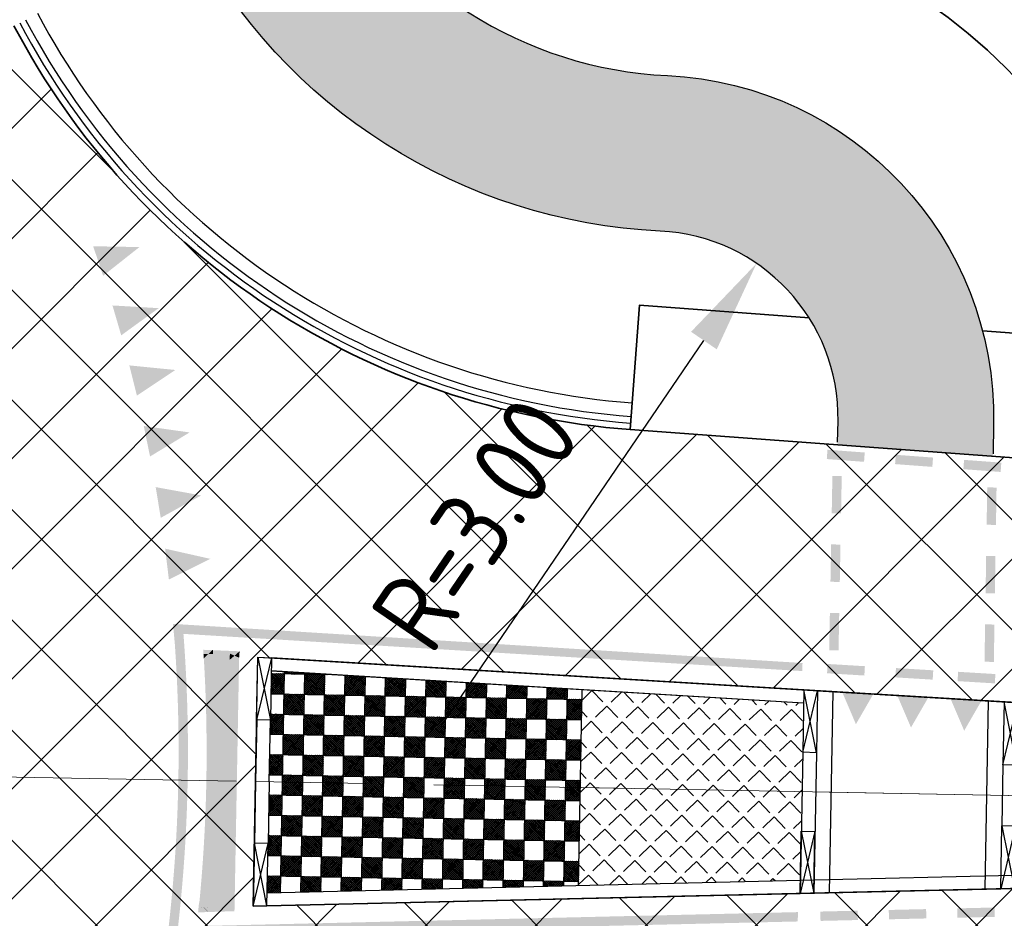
# Model space of a CAD drawing. Extents: x 100296 to 107772, y 404875 to 408930.
# Tile 18 of 98: x 100723 to 100738, y 407483 to 407497. Entities that reach past the tile are written whole.
import ezdxf

# ---------------------------------------------------------------- set-up
doc = ezdxf.new("R2010")
doc.units = 0
doc.linetypes.add('CENTER2', pattern=[28.575000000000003, 19.05, -3.175, 3.175, -3.175])
for name, color, linetype, lineweight in [('n-we-am_as_weg_hoofdrijbaan_klotoide-g', 1, 'CENTER2', 18), ('n-we-am_as_weg_hoofdrijbaan_rechtstand-g', 1, 'CENTER2', 18), ('n-we-gw-grondwerk-g', 2, 'Continuous', 35), ('n-we-vh-verharding_asfalt-g', 7, 'Continuous', 35), ('n-we-vh-verharding_kantverharding-g', 3, 'Continuous', 35)]:
    doc.layers.add(name, color=color, linetype=linetype, lineweight=lineweight)
for name, color, linetype in [('TDFLOINT_', 7, 'Continuous'), ('TDNA----_nw fietspad', 254, 'Continuous'), ('TDNA3100_beton', 251, 'Continuous'), ('TDNL----_helling', 1, 'Continuous'), ('TDNL----_nw fietspad', 2, 'Continuous'), ('TDNL----_rotonde', 1, 'Continuous'), ('TDNM----_maatvoering', 7, 'Continuous')]:
    doc.layers.add(name, color=color, linetype=linetype)
doc.styles.add('ENV-P', font='ISOCP.SHX')
doc.dimstyles.new('ENVIRO2', dxfattribs={"dimtxt": 2.5, "dimasz": 3, "dimexe": 2.5, "dimexo": 0.63, "dimgap": 1.5, "dimtad": 1, "dimzin": 0, "dimdsep": 46, "dimtxsty": 'ENV-P', "dimcen": 2.5, "dimse1": 1, "dimse2": 1, "dimclrd": 1, "dimclrt": 2, "dimadec": 0, "dimazin": 0, "dimtfac": 0.9, "dimtmove": 0, "dimatfit": 3, "dimfxl": 1, "dimtolj": 1, "dimtzin": 0, "dimarcsym": 0})

# ---------------------------------------------------------------- blocks, each defined once
blk = doc.blocks.new('50000012')
blk.add_solid([(-0.25, 0), (0.25, 0), (0, -0.7)])
blk = doc.blocks.new('50000013')
blk.add_solid([(-0.25, 0), (0.25, 0), (0, -0.5)])
blk = doc.blocks.new('fiets')
at = {"layer": 'TDNL----_rotonde'}
h = blk.add_hatch(dxfattribs=at)
h.set_pattern_fill('ANGLE', color=256, scale=0.05, angle=325.5896904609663, style=0)
h.set_pattern_definition([(325.5896904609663, (-217.4971216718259, -224.2004979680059), (0.1973665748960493, 0.2881353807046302), [0.254, -0.09525]), (55.58969046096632, (-217.4971216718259, -224.2004979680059), (-0.2881353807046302, 0.1973665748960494), [0.2539999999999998, -0.09524999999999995])])
h.paths.add_polyline_path([(2.79704762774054, -14.96077954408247), (1.401224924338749, -15.22174071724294), (1.513220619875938, -16.00256675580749), (1.908068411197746, -18.74866486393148), (3.451284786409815, -18.46014716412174)])
h.paths.add_polyline_path([(4.371068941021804, -15.46826719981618), (4.191573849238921, -14.70006075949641), (2.79704762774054, -14.96077954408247), (3.451284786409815, -18.46014716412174), (4.994818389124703, -18.171570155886)])
h = blk.add_hatch(dxfattribs=at)
h.set_pattern_fill('ZWWITBL', color=256, angle=10.58969046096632, style=0)
h.set_pattern_definition([(10.58969046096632, (-217.4971216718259, -224.2004979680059), (-0.05972670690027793, 0.3194647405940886), []), (100.5896904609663, (-217.4971216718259, -224.2004979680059), (-0.3194647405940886, -0.05972670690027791), []), (55.58969046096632, (-217.4971216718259, -224.2004979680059), (-0.3791914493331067, 0.2597380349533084), []), (145.5896904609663, (-217.1776569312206, -224.1407712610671), (-0.2597380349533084, -0.3791914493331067), []), (55.58969046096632, (-217.4651751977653, -224.1945252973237), (-0.3791914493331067, 0.2597380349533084), [0.4136574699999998, -0.04596193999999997]), (55.58969046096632, (-217.4332287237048, -224.1885526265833), (-0.3791914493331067, 0.2597380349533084), [0.3676955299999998, -0.09192387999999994]), (55.58969046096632, (-217.4012822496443, -224.182579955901), (-0.3791914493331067, 0.2597380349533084), [0.3217335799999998, -0.1378858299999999]), (55.58969046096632, (-217.3693357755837, -224.1766072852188), (-0.3791914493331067, 0.2597380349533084), [0.2757716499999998, -0.1838477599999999]), (55.58969046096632, (-217.3373893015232, -224.1706346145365), (-0.3791914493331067, 0.2597380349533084), [0.2298096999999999, -0.2298096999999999]), (55.58969046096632, (-217.3054428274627, -224.1646619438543), (-0.3791914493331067, 0.2597380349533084), [0.1838477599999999, -0.2757716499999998]), (55.58969046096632, (-217.2734963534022, -224.1586892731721), (-0.3791914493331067, 0.2597380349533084), [0.1378858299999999, -0.3217335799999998]), (55.58969046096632, (-217.2415498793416, -224.1527166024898), (-0.3791914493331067, 0.2597380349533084), [0.09192387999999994, -0.3676955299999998]), (55.58969046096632, (-217.2096034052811, -224.1467439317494), (-0.3791914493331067, 0.2597380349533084), [0.04596193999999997, -0.4136574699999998]), (145.5896904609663, (-217.2096034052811, -224.1467439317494), (-0.2597380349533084, -0.3791914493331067), [0.41365747, -0.04596194]), (145.5896904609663, (-217.2415498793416, -224.1527166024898), (-0.2597380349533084, -0.3791914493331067), [0.36769553, -0.09192388]), (145.5896904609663, (-217.2734963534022, -224.1586892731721), (-0.2597380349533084, -0.3791914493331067), [0.32173358, -0.13788583]), (145.5896904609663, (-217.3054428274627, -224.1646619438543), (-0.2597380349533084, -0.3791914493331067), [0.27577165, -0.18384776]), (145.5896904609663, (-217.3373893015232, -224.1706346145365), (-0.2597380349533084, -0.3791914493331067), [0.2298097, -0.2298097]), (145.5896904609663, (-217.3693357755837, -224.1766072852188), (-0.2597380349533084, -0.3791914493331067), [0.18384776, -0.27577165]), (145.5896904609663, (-217.4012822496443, -224.182579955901), (-0.2597380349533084, -0.3791914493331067), [0.13788583, -0.32173358]), (145.5896904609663, (-217.4332287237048, -224.1885526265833), (-0.2597380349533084, -0.3791914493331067), [0.09192388, -0.36769553]), (145.5896904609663, (-217.4651751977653, -224.1945252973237), (-0.2597380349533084, -0.3791914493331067), [0.04596194, -0.41365747]), (55.58969046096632, (-217.5030943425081, -224.16855149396), (-0.3791914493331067, 0.2597380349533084), [0.4136574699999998, -0.04596193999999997]), (55.58969046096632, (-217.5090670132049, -224.1366050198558), (-0.3791914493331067, 0.2597380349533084), [0.3676955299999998, -0.09192387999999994]), (55.58969046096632, (-217.5150396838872, -224.1046585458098), (-0.3791914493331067, 0.2597380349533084), [0.3217335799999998, -0.1378858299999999]), (55.58969046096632, (-217.5210123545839, -224.0727120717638), (-0.3791914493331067, 0.2597380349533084), [0.2757716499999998, -0.1838477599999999]), (55.58969046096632, (-217.5269850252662, -224.0407655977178), (-0.3791914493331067, 0.2597380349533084), [0.2298096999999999, -0.2298096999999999]), (55.58969046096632, (-217.532957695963, -224.0088191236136), (-0.3791914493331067, 0.2597380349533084), [0.1838477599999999, -0.2757716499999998]), (55.58969046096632, (-217.5389303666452, -223.9768726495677), (-0.3791914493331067, 0.2597380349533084), [0.1378858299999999, -0.3217335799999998]), (55.58969046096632, (-217.544903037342, -223.9449261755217), (-0.3791914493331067, 0.2597380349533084), [0.09192387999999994, -0.3676955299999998]), (55.58969046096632, (-217.5508757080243, -223.9129797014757), (-0.3791914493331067, 0.2597380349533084), [0.04596193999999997, -0.4136574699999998]), (145.5896904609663, (-217.1836296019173, -224.1088247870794), (-0.2597380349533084, -0.3791914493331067), [0.41365747, -0.04596194]), (145.5896904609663, (-217.1896022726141, -224.0768783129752), (-0.2597380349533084, -0.3791914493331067), [0.36769553, -0.09192388]), (145.5896904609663, (-217.1955749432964, -224.0449318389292), (-0.2597380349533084, -0.3791914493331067), [0.32173358, -0.13788583]), (145.5896904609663, (-217.2015476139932, -224.012985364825), (-0.2597380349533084, -0.3791914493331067), [0.27577165, -0.18384776]), (145.5896904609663, (-217.2075202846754, -223.9810388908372), (-0.2597380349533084, -0.3791914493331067), [0.2298097, -0.2298097]), (145.5896904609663, (-217.2134929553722, -223.949092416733), (-0.2597380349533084, -0.3791914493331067), [0.18384776, -0.27577165]), (145.5896904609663, (-217.2194656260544, -223.9171459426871), (-0.2597380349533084, -0.3791914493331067), [0.13788583, -0.32173358]), (145.5896904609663, (-217.2254382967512, -223.8851994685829), (-0.2597380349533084, -0.3791914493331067), [0.09192388, -0.36769553]), (145.5896904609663, (-217.2314109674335, -223.8532529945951), (-0.2597380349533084, -0.3791914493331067), [0.04596194, -0.41365747])])
h.paths.add_polyline_path([(3.451284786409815, -18.46014716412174), (1.908068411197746, -18.74866486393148), (2.50932104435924, -22.93027295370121), (2.620285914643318, -23.70214295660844), (4.370157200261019, -23.3749893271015)])
h.paths.add_polyline_path([(4.994818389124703, -18.171570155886), (3.451284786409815, -18.46014716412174), (4.370157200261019, -23.3749893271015), (6.12002848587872, -23.04783569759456), (5.944648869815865, -22.2880941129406)])
h = blk.add_hatch(color=256, dxfattribs=at)
h.paths.add_polyline_path([(4.479503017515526, -23.95985554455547), (2.498215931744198, -24.3302743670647), (2.558477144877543, -24.74819520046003, -0.02012711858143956), (4.541986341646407, -24.29406481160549)])
h.paths.add_polyline_path([(6.460783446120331, -23.58943796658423), (4.479503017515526, -23.95985554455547), (4.541986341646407, -24.29406481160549, -0.02012697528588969), (6.555575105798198, -24.00090184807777)])
at = {"layer": 'n-we-am_as_weg_hoofdrijbaan_klotoide-g', "flags": 128}
blk.add_lwpolyline([(-1.455191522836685e-11, 0), (4.41058758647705, -23.59124238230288)], dxfattribs=at)
at = {"layer": 'n-we-vh-verharding_kantverharding-g'}
for p, q in [((4.354628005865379, -14.44576450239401), (3.67984385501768, -11.52038222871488)), ((0.7306863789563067, -12.07020941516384), (1.159132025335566, -15.0431902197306)), ((6.326697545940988, -23.00939076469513), (4.403302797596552, -14.66047619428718)), ((1.190533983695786, -15.26113201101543), (2.413276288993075, -23.74103901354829)), ((4.41058758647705, -23.59124238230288), (5.384124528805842, -23.40923119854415)), ((4.41058758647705, -23.59124238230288), (3.427630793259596, -23.77501468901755))]:
    blk.add_line(p, q, dxfattribs=at)
at = {"layer": 'TDFLOINT_'}
blk.add_lwpolyline([(0.9642732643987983, 0.2649095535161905), (6.376091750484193, -23.22377431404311), (4.41058758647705, -23.59124238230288), (2.444674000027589, -23.95878699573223), (-0.985795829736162, -0.1679481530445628, -0.9515133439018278)], format="xyb", close=True, dxfattribs=at)
at = {"layer": 'TDNL----_rotonde'}
for p, q in [((1.722832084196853, -11.88582159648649), (2.687716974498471, -11.70542798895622)), ((2.142100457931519, -14.85941573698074), (4.354628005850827, -14.44576450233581)), ((2.173505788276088, -15.0773561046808), (4.403302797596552, -14.66047619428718)), ((6.119988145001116, -23.04800689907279), (4.193723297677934, -14.69965890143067)), ((1.40095673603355, -15.22179085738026), (2.620326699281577, -23.70229808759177)), ((4.994403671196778, -18.17164769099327), (1.908165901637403, -18.7486466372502)), ((4.370157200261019, -23.3749893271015), (5.343703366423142, -23.19302747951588)), ((4.370157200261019, -23.3749893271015), (3.396218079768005, -23.55712208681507))]:
    blk.add_line(p, q, dxfattribs=at)
at = {"layer": 'TDNL----_rotonde', "flags": 128}
for points in [[(3.630255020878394, -11.30540045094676), (2.647286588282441, -11.48917493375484), (2.687716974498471, -11.70542798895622), (3.630255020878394, -11.30540045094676), (3.679746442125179, -11.51995946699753), (2.687716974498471, -11.70542798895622)], [(2.647286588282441, -11.48917493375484), (3.679746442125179, -11.51995946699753)], [(0.6994332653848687, -11.85334302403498), (1.682401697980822, -11.66956854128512), (1.722832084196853, -11.88582159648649), (0.6994332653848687, -11.85334302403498), (0.7306863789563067, -12.07020941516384), (1.722832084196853, -11.88582159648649)], [(1.682401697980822, -11.66956854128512), (0.7308410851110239, -12.0712829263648)], [(4.403302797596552, -14.66047619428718), (3.420334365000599, -14.84425067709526), (3.379903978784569, -14.62799762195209), (4.403302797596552, -14.66047619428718), (4.353870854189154, -14.4459060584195), (3.379903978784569, -14.62799762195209)], [(3.420334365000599, -14.84425067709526), (4.353870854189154, -14.4459060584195)], [(1.159132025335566, -15.0431902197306), (1.190537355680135, -15.26113058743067), (2.173505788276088, -15.0773561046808), (1.159132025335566, -15.0431902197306), (2.142100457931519, -14.85941573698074), (2.173505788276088, -15.0773561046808)], [(2.142100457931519, -14.85941573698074), (1.190537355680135, -15.26113058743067)], [(6.376086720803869, -23.22377525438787), (6.326697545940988, -23.00939076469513), (5.343703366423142, -23.19302747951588), (5.384124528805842, -23.40923119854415), (6.376086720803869, -23.22377525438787), (5.343703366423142, -23.19302747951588)], [(6.326697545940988, -23.00939076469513), (5.384124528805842, -23.40923119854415)], [(2.444674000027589, -23.95878699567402), (2.413276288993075, -23.74103901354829), (3.396218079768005, -23.55712208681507), (3.436640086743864, -23.77333032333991), (2.444674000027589, -23.95878699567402), (3.396218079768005, -23.55712208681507)], [(2.413276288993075, -23.74103901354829), (3.436640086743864, -23.77333032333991)]]:
    blk.add_lwpolyline(points, dxfattribs=at)
at = {"layer": 'TDNL----_rotonde'}
for points in [[(3.736286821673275, -11.76507863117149), (0.7667225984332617, -12.3202644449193, 0.278829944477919)], [(4.298688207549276, -14.20324947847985), (1.123631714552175, -14.7968538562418, 0.2787855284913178)]]:
    blk.add_lwpolyline(points, format="xyb", dxfattribs=at)
for points in [[(4.141378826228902, -11.52210633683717), (3.995208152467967, -11.5557832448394), (4.276086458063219, -12.10678903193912), (4.129915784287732, -12.14046593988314)], [(0.4065483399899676, -12.89305654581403), (0.5550150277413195, -12.87166396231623), (0.3209780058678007, -12.29918979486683), (0.4694446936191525, -12.27779721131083)], [(-0.4546023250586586, -12.47468756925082), (-0.4265947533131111, -12.62204962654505), (0.1348459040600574, -12.36265728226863), (0.1628534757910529, -12.51001933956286)], [(-1.535257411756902, -12.68007642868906), (-1.507249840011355, -12.82743848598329), (-0.945809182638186, -12.56804614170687), (-0.9178016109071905, -12.7154081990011)], [(4.388342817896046, -12.59402461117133), (4.242172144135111, -12.62770151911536), (4.523050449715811, -13.17870730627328), (4.376879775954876, -13.21238421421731)], [(-2.615912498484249, -12.88546528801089), (-2.587904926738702, -13.03282734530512), (-2.026464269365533, -12.77343500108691), (-1.998456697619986, -12.92079705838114)], [(-2.94601269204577, -13.48613810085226), (-2.797263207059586, -13.46680960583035), (-3.023326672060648, -12.89114016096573), (-2.874577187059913, -12.87181166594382)], [(0.5491655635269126, -13.88283446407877), (0.6976322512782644, -13.86144188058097), (0.4635952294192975, -13.28896771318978), (0.6120619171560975, -13.26757512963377)], [(4.635306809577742, -13.6659428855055), (4.489136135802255, -13.69961979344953), (4.770014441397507, -14.25062558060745), (4.623843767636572, -14.28430248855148)], [(-2.804270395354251, -14.57696765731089), (-2.655520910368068, -14.55763916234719), (-2.88158437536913, -13.98196971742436), (-2.732834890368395, -13.96264122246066)], [(0.7060445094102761, -14.97159017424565), (0.8545111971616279, -14.95019759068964), (0.620474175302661, -14.37772342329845), (0.7689408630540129, -14.35633083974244)], [(6.960437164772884, -24.42395063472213), (7.124916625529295, -24.47271532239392), (4.705189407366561, -14.63455567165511), (4.852731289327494, -14.60697143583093)], [(-0.1317618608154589, -14.95390287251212), (-0.1041956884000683, -15.10134813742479), (0.4580191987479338, -14.84363818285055), (0.4855853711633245, -14.99108344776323)], [(-2.662528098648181, -15.66779721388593), (-2.513778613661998, -15.64846871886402), (-2.739842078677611, -15.0727992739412), (-2.591092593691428, -15.05347077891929)], [(-1.213027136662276, -15.15605480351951), (-1.185460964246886, -15.30350006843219), (-0.6232460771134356, -15.04579011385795), (-0.595679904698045, -15.19323537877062)], [(-2.294292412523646, -15.35820673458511), (-2.266726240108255, -15.50565199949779), (-1.704511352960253, -15.24794204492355), (-1.676945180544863, -15.39538730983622)], [(2.197638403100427, -25.40054137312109), (2.333387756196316, -25.28906374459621), (0.7726946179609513, -15.36976971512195), (0.899672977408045, -15.34603000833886)], [(2.514969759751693, -24.25084259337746), (2.481462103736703, -24.40970614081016), (6.516632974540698, -23.50272951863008), (6.474566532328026, -23.66316059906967)], [(6.516632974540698, -23.50272951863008), (6.387697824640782, -23.60627518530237), (6.653494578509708, -24.07115312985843), (6.498640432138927, -24.08784577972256)], [(5.852198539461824, -24.16019130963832), (5.832345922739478, -24.0115091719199), (5.615706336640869, -24.19290918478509), (5.594446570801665, -24.04442172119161)], [(6.088989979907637, -24.12971451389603), (6.070546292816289, -23.98085103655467), (5.852198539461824, -24.16019130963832), (5.832345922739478, -24.0115091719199)], [(6.326059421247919, -24.10148153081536), (6.30902631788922, -23.95245006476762), (6.088989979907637, -24.12971451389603), (6.070546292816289, -23.98085103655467)], [(6.566564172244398, -24.07514684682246), (6.544586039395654, -23.9266568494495), (6.326059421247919, -24.10148153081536), (6.30902631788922, -23.95245006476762)], [(6.612509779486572, -23.9139579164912), (6.498640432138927, -24.08784577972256), (6.544586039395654, -23.9266568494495), (6.566564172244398, -24.07514684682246)], [(4.673153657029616, -24.34612978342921), (4.64628562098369, -24.19855399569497), (4.438475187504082, -24.39000503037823), (4.410210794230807, -24.24269030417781)], [(4.908237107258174, -24.30447893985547), (4.882767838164, -24.15665532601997), (4.673153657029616, -24.34612978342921), (4.64628562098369, -24.19855399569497)], [(5.143704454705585, -24.26505623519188), (5.119636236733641, -24.11699805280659), (4.908237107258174, -24.30447893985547), (4.882767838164, -24.15665532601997)], [(5.37953458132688, -24.22786520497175), (5.356869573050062, -24.07958573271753), (5.143704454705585, -24.26505623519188), (5.119636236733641, -24.11699805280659)], [(5.615706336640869, -24.19290918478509), (5.594446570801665, -24.04442172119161), (5.37953458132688, -24.22786520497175), (5.356869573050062, -24.07958573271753)], [(2.412850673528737, -24.26376911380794), (2.57866755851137, -24.39153273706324), (2.514969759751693, -24.25084259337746), (2.481462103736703, -24.40970614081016)], [(2.50655769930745, -24.83707359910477), (2.64297671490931, -24.80869677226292), (2.412850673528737, -24.26376911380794), (2.57866755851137, -24.39153273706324)], [(3.970417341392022, -24.4844127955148), (3.939367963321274, -24.3376598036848), (3.73707994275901, -24.53493684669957), (3.704642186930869, -24.38848447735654)], [(4.204222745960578, -24.43610074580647), (4.174564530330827, -24.28906029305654), (3.970417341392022, -24.4844127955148), (3.939367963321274, -24.3376598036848)], [(4.438475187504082, -24.39000503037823), (4.410210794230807, -24.24269030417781), (4.204222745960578, -24.43610074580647), (4.174564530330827, -24.28906029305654)], [(6.541344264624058, -24.37949907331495), (6.557286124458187, -24.52865133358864), (6.784063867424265, -24.35475804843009), (6.798544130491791, -24.50405929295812)], [(6.784063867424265, -24.35475804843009), (6.798544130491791, -24.50405929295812), (7.026648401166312, -24.33242912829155), (7.124916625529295, -24.47271532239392)], [(3.271892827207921, -24.64260263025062), (3.236687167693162, -24.49679088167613), (3.040084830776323, -24.69973470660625), (3.003499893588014, -24.55426289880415)], [(3.504231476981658, -24.58766836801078), (3.470408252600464, -24.44152975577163), (3.271892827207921, -24.64260263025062), (3.236687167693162, -24.49679088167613)], [(3.73707994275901, -24.53493684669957), (3.704642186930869, -24.38848447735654), (3.504231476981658, -24.58766836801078), (3.470408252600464, -24.44152975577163)], [(5.332020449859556, -24.53878974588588), (5.355244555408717, -24.68698279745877), (5.573237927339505, -24.50219668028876), (5.595009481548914, -24.65061008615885)], [(5.573237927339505, -24.50219668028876), (5.595009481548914, -24.65061008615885), (5.814802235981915, -24.46796791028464), (5.835119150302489, -24.61658743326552)], [(5.814802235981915, -24.46796791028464), (5.835119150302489, -24.61658743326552), (6.056690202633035, -24.43610671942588), (6.075550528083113, -24.58491810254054)], [(6.056690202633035, -24.43610671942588), (6.075550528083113, -24.58491810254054), (6.298878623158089, -24.40661616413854), (6.31628055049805, -24.55560513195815)], [(6.298878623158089, -24.40661616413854), (6.31628055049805, -24.55560513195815), (6.541344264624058, -24.37949907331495), (6.557286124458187, -24.52865133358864)], [(2.808828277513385, -24.75905947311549), (2.770867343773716, -24.61394065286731), (2.57505427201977, -24.82139546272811), (2.541900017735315, -24.67499493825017)], [(3.040084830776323, -24.69973470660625), (3.003499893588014, -24.55426289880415), (2.808828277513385, -24.75905947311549), (2.770867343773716, -24.61394065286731)], [(4.371081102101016, -24.70873136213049), (4.400091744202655, -24.85590106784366), (4.610680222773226, -24.66271848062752), (4.638248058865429, -24.81016526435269)], [(4.610680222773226, -24.66271848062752), (4.638248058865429, -24.81016526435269), (4.850718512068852, -24.61905449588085), (4.876840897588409, -24.76676421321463)], [(4.850718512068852, -24.61905449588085), (4.876840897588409, -24.76676421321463), (5.091172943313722, -24.57774359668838), (5.115847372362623, -24.72570207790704)], [(5.091172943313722, -24.57774359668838), (5.115847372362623, -24.72570207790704), (5.332020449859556, -24.53878974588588), (5.355244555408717, -24.68698279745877)], [(2.541900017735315, -24.67499493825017), (2.57505427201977, -24.82139546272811), (2.473977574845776, -24.68769362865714), (2.64297671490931, -24.80869677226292)], [(3.655148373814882, -24.86081812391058), (3.688470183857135, -25.00707200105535), (3.893292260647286, -24.80778593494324), (3.925180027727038, -24.95435915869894)], [(3.893292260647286, -24.80778593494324), (3.925180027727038, -24.95435915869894), (4.131944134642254, -24.75708872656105), (4.162394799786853, -24.90396723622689)], [(4.131944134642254, -24.75708872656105), (4.162394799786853, -24.90396723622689), (4.371081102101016, -24.70873136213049), (4.400091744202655, -24.85590106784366)], [(2.943992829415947, -25.03387258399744), (2.981597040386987, -25.17908437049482), (3.180475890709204, -24.97386687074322), (3.216656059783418, -25.11943999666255)], [(3.180475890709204, -24.97386687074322), (3.216656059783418, -25.11943999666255), (3.417535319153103, -24.91618020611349), (3.452287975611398, -25.06210070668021)], [(3.417535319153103, -24.91618020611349), (3.452287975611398, -25.06210070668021), (3.655148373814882, -24.86081812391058), (3.688470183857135, -25.00707200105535)], [(2.472846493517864, -25.16081790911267), (2.513287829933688, -25.30526526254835), (2.708108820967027, -25.09619158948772), (2.747133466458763, -25.24102810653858)], [(2.708108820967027, -25.09619158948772), (2.747133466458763, -25.24102810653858), (2.943992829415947, -25.03387258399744), (2.981597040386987, -25.17908437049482)], [(2.238581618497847, -25.22764458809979), (2.197638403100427, -25.40054137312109), (2.472846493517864, -25.16081790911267), (2.513287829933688, -25.30526526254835)]]:
    blk.add_trace(points, dxfattribs=at)
at = {"layer": 'TDNL----_rotonde', "extrusion": (0, 0, -1), "zscale": -1, "rotation": 261.7962535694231}
for p in [(-0.8179955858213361, -12.67798099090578), (-0.9404042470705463, -13.52554592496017), (-1.066774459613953, -14.40243301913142)]:
    blk.add_blockref('50000013', p, dxfattribs=at)
blk = doc.blocks.new('*D2702')
at = {"layer": 'TDNM----_maatvoering', "color": 1, "lineweight": -2, "transparency": 16777216}
blk.add_line((100729.359191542, 407485.8431294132), (100733.5875974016, 407492.0387204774), dxfattribs=at)
at = {"layer": 'TDNM----_maatvoering', "color": 1, "transparency": 16777216}
blk.add_solid([(100733.3811047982, 407492.1796488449), (100733.794090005, 407491.89779211), (100734.4331676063, 407493.2776760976)], dxfattribs=at)
at = {"layer": 'TDNM----_maatvoering', "color": 2, "transparency": 16777216, "insert": (100729.9149000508, 407489.0965531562), "char_height": 1.25, "attachment_point": 5, "rotation": 55.68700002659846, "style": 'ENV-P'}
blk.add_mtext('\\A1;R=3.00', dxfattribs=at)

msp = doc.modelspace()

# ---------------------------------------------------------------- hatches: boundary and pattern name
at = {"layer": 'TDNA----_nw fietspad'}
h = msp.add_hatch(color=256, dxfattribs=at)
h.dxf.hatch_style = 1
edge = h.paths.add_edge_path()
edge.add_line((100380.6206825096, 407495.3611092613), (100440.7140022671, 407501.6991007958))
edge.add_arc((100451.4649603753, 407399.7644800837), 102.4999999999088, 89.00916652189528, 96.02067901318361, ccw=False)
edge.add_line((100453.2374359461, 407502.2491537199), (100473.7009743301, 407501.8952349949))
edge.add_line((100473.7009743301, 407501.8952349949), (100483.7039169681, 407501.7124238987))
edge.add_line((100483.7039169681, 407501.7124238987), (100493.7022336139, 407501.5289456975))
edge.add_line((100493.7022336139, 407501.5289456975), (100503.7005502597, 407501.3454674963))
edge.add_line((100503.7005502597, 407501.3454674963), (100513.6988669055, 407501.161989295))
edge.add_line((100513.6988669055, 407501.161989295), (100523.6971835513, 407500.9785110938))
edge.add_line((100523.6971835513, 407500.9785110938), (100533.6955001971, 407500.7950328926))
edge.add_line((100533.6955001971, 407500.7950328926), (100538.69465852, 407500.703293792))
edge.add_line((100538.69465852, 407500.703293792), (100543.6938168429, 407500.6115546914))
edge.add_line((100543.6938168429, 407500.6115546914), (100548.6929751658, 407500.5198155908))
edge.add_line((100548.6929751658, 407500.5198155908), (100553.6921334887, 407500.4280764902))
edge.add_line((100553.6921334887, 407500.4280764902), (100563.6904501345, 407500.244598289))
edge.add_line((100563.6904501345, 407500.244598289), (100573.6887667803, 407500.0611200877))
edge.add_line((100573.6887667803, 407500.0611200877), (100583.6870834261, 407499.8776418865))
edge.add_line((100583.6870834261, 407499.8776418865), (100593.6854000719, 407499.6941636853))
edge.add_line((100593.6854000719, 407499.6941636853), (100603.6837167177, 407499.510685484))
edge.add_line((100603.6837167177, 407499.510685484), (100613.6798590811, 407499.3272462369))
edge.add_line((100613.6798590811, 407499.3272462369), (100621.345357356, 407499.1932462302))
edge.add_arc((100625.7957380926, 407740.6022282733), 241.4499999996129, 268.9438704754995, 271.3298145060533)
edge.add_line((100631.3992029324, 407499.2172583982), (100646.3965038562, 407499.5654028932))
edge.add_arc((100644.1801820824, 407595.0396817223), 95.5000000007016, 271.329814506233, 275.3583428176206)
edge.add_line((100653.098398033, 407499.9570049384), (100668.8488698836, 407501.4343098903))
edge.add_arc((100667.6348719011, 407514.3775014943), 12.99999999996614, 275.3583428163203, 318.5365975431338)
edge.add_arc((100700.3890977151, 407485.4364576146), 30.70838969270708, 27.793488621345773, 138.5368357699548, ccw=False)
edge.add_arc((100733.3049753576, 407502.7869704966), 6.500417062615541, 207.7990998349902, 267.3112180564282)
edge.add_arc((100732.7420291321, 407490.7997666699), 5.499998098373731, -1.052565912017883, 87.31125718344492, ccw=False)
edge.add_line((100738.2410991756, 407490.6987333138), (100738.23153672, 407490.1782330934))
edge.add_line((100738.23153672, 407490.1782330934), (100735.7345125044, 407490.3631725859))
edge.add_line((100735.7345125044, 407490.3631725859), (100735.7415209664, 407490.7446547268))
edge.add_arc((100732.7420271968, 407490.7997648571), 3.000000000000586, 358.9474148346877, 447.311237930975)
edge.add_arc((100733.3049757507, 407502.7869711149), 9.000417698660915, 207.7991030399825, 267.311221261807, ccw=False)
edge.add_arc((100700.3890792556, 407485.4363035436), 28.20847787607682, 27.79325039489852, 138.5365975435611)
edge.add_arc((100667.6348719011, 407514.3775014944), 15.49999999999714, 275.3583428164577, 318.536597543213, ccw=False)
edge.add_line((100669.0823310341, 407498.9452345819), (100653.3318591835, 407497.4679296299))
edge.add_arc((100644.1801820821, 407595.0396817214), 97.99999999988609, 271.329814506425, 275.35834281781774, ccw=False)
edge.add_line((100646.4545227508, 407497.0660762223), (100631.4572218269, 407496.7179317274))
edge.add_arc((100625.7957380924, 407740.6022282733), 243.9499999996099, 268.94387047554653, 271.32981450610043, ccw=False)
edge.add_line((100621.2992776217, 407496.6936709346), (100613.6361638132, 407496.8276281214))
edge.add_line((100613.6361638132, 407496.8276281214), (100603.6378471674, 407497.0111063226))
edge.add_line((100603.6378471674, 407497.0111063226), (100593.6395305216, 407497.1945845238))
edge.add_line((100593.6395305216, 407497.1945845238), (100583.6412138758, 407497.378062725))
edge.add_line((100583.6412138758, 407497.378062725), (100573.64289723, 407497.5615409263))
edge.add_line((100573.64289723, 407497.5615409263), (100563.6445805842, 407497.7450191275))
edge.add_line((100563.6445805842, 407497.7450191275), (100553.6462639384, 407497.9284973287))
edge.add_line((100553.6462639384, 407497.9284973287), (100548.6471056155, 407498.0202364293))
edge.add_line((100548.6471056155, 407498.0202364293), (100543.6479472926, 407498.1119755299))
edge.add_line((100543.6479472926, 407498.1119755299), (100538.6487889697, 407498.2037146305))
edge.add_line((100538.6487889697, 407498.2037146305), (100533.6496306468, 407498.2954537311))
edge.add_line((100533.6496306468, 407498.2954537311), (100523.651314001, 407498.4789319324))
edge.add_line((100523.651314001, 407498.4789319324), (100513.6529973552, 407498.6624101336))
edge.add_line((100513.6529973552, 407498.6624101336), (100503.6546807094, 407498.8458883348))
edge.add_line((100503.6546807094, 407498.8458883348), (100493.6563640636, 407499.0293665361))
edge.add_line((100493.6563640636, 407499.0293665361), (100483.6580474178, 407499.2128447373))
edge.add_line((100483.6580474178, 407499.2128447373), (100473.6552926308, 407499.3956523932))
edge.add_line((100473.6552926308, 407499.3956523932), (100453.1942048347, 407499.7495275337))
edge.add_arc((100451.4649603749, 407399.7644800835), 100.0000000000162, 89.00916652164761, 96.02067901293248)
edge.add_line((100440.9762207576, 407499.2128905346), (100380.882901, 407492.874899))
edge.add_line((100380.882901, 407492.874899), (100380.6206825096, 407495.3611092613))
at = {"layer": 'TDNA3100_beton'}
h = msp.add_hatch(dxfattribs=at)
h.set_pattern_fill('ANSI37', color=256, scale=10)
h.set_pattern_definition([(45, (0, 0), (-0.8838834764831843, 0.8838834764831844), []), (135, (0, 0), (-0.8838834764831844, -0.8838834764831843), [])])
edge = h.paths.add_edge_path(flags=16)
edge.add_arc((100700.3893419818, 407485.4339784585), 19.7499999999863, 147.4438704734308, 327.44387047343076, ccw=False)
edge.add_arc((100700.3893419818, 407485.4339784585), 19.7499999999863, -32.55612952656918, 147.4438704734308, ccw=False)
edge = h.paths.add_edge_path(flags=16)
edge.add_line((100650.3330293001, 407487.3534709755), (100662.2033127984, 407487.6289741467))
edge.add_line((100662.2033127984, 407487.6289741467), (100674.430614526, 407487.9124247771))
edge.add_line((100674.430614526, 407487.9124247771), (100674.3937589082, 407485.9132076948))
edge.add_line((100674.3937589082, 407485.9132076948), (100674.3568954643, 407483.9135660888))
edge.add_line((100674.3568954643, 407483.9135660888), (100662.1483562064, 407484.6478775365))
edge.add_line((100662.1483562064, 407484.6478775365), (100650.3794062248, 407485.3557429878))
edge.add_arc((100650.397836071, 407486.3555731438), 0.9999999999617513, 93.7157585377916, 268.94398781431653, ccw=False)
edge = h.paths.add_edge_path(flags=16)
edge.add_line((100726.3849609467, 407484.9567000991), (100726.4216742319, 407486.9563394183))
edge.add_line((100726.4216742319, 407486.9563394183), (100735.193482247, 407486.4296008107))
edge.add_line((100735.193482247, 407486.4296008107), (100750.3992717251, 407485.515966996))
edge.add_arc((100750.3809169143, 407484.5161354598), 0.9999999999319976, -86.27994161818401, 88.94828774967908, ccw=False)
edge.add_line((100750.4457985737, 407483.5182424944), (100735.133484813, 407483.1617159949))
edge.add_line((100735.133484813, 407483.1617159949), (100726.3482554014, 407482.9574823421))
edge.add_line((100726.3482554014, 407482.9574823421), (100726.3849609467, 407484.9567000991))
edge = h.paths.add_edge_path()
edge.add_line((100648.9616391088, 407481.6833804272), (100649.0468216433, 407491.1013316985))
edge.add_arc((100644.4165729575, 407590.9940781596), 99.99999999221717, 272.6538859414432, 275.3583428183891)
edge.add_line((100653.7550189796, 407491.4310658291), (100668.5001066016, 407492.8140714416))
edge.add_arc((100667.0797289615, 407507.9576056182), 15.20999999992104, 275.3583428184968, 323.4490848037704)
edge.add_arc((100663.3916629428, 407510.5659185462), 19.72633193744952, 323.74258523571, 325.7462362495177)
edge.add_arc((100700.3890792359, 407485.4363035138), 24.99847787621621, 27.79488956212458, 145.8685908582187, ccw=False)
edge.add_arc((100733.3051315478, 407502.7872172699), 12.21067029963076, 207.7948895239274, 265.7641817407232)
edge.add_line((100732.4032312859, 407490.6099004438), (100750.0093624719, 407489.3059207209))
edge.add_line((100750.0093624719, 407489.3059207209), (100752.0714347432, 407489.1810037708))
edge.add_line((100752.0714347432, 407489.1810037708), (100751.7494998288, 407479.7712759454))
edge.add_arc((100756.3700327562, 407379.8780796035), 99.99999999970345, 92.64831325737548, 95.36264266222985)
edge.add_line((100747.0241149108, 407479.4403908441), (100732.2791311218, 407478.0562786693))
edge.add_arc((100733.7006452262, 407462.9128511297), 15.20999999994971, 95.3626426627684, 143.4533846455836)
edge.add_arc((100739.1982566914, 407459.0265653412), 21.94134643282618, 143.8491673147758, 145.6603267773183)
edge.add_arc((100700.3978331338, 407485.4265838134), 24.98882218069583, 298.9144569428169, 325.8633248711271, ccw=False)
edge.add_arc((100718.5238011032, 407452.6110223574), 12.50000000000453, 118.9144569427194, 184.6364527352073)
edge.add_arc((100797.3510782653, 407459.0037932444), 91.58607427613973, 184.6364527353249, 228.696655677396)
edge.add_line((100736.9001004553, 407390.2019888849), (100732.8794010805, 407384.6723845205))
edge.add_arc((100791.4473372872, 407462.9051362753), 97.72700035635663, 185.6693614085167, 233.18011361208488, ccw=False)
edge.add_arc((100679.3080508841, 407451.4402399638), 15.00000000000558, 6.93318451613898, 58.19732676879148)
edge.add_arc((100700.3820687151, 407485.4256101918), 24.9889936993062, 207.7877669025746, 238.1973262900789, ccw=False)
edge.add_arc((100667.4722502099, 407468.0832099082), 12.21067029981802, 27.787767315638, 85.75988189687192)
edge.add_line((100668.3750643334, 407480.2604590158), (100650.7652447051, 407481.5660408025))
edge.add_arc((100643.3715955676, 407381.8397453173), 100.000000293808, 85.75988192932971, 86.79547055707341)
at = {"layer": 'TDNL----_rotonde'}
h = msp.add_hatch(color=256, dxfattribs=at)
h.paths.add_polyline_path([(100726.0100241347, 407484.9635839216), (100726.0470245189, 407486.9788604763), (100725.6255406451, 407487.0041701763, -0.02012711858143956), (100725.6700814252, 407484.969825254)])
h.paths.add_polyline_path([(100725.9730238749, 407482.9483141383), (100726.0100241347, 407484.9635839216), (100725.6700814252, 407484.969825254, -0.02012697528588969), (100725.5508963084, 407482.9385007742)])

# ---------------------------------------------------------------- linework, layer by layer
at = {"layer": 'n-we-am_as_weg_hoofdrijbaan_rechtstand-g', "flags": 128}
msp.add_lwpolyline([(100478.4676533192, 407489.5064432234), (101495.1623347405, 407470.8491714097)], dxfattribs=at)
at = {"layer": 'n-we-gw-grondwerk-g'}
for points in [[(100666.6852228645, 407504.6462948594), (100668.531362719, 407504.8194523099, 0.1906618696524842), (100674.8289085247, 407508.0209429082, -0.5246964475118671), (100730.5625380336, 407501.3407258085, 0.2656688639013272), (100733.1595045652, 407499.6899680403, -0.2090272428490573), (100739.5512591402, 407496.5307671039, 0.2164953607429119), (100746.346541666, 407493.2920865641), (100787.811472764, 407494.8504975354)], [(100666.7693324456, 407503.7502337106), (100668.6154087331, 407503.9233851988, 0.1906618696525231), (100675.5033494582, 407507.4250155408, -0.5246964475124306), (100729.7663673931, 407500.9210684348, 0.2656688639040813), (100733.1173122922, 407498.7909575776, -0.2090272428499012), (100738.8626852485, 407495.9512276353, 0.2164953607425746), (100746.3300286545, 407492.3922380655), (100783.5708511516, 407491.7088353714)]]:
    msp.add_lwpolyline(points, format="xyb", dxfattribs=at)
at = {"layer": 'n-we-vh-verharding_asfalt-g'}
msp.add_lwpolyline([(100732.4027689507, 407490.609934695), (100732.5505682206, 407492.6044660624), (100735.2780423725, 407492.4024585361)], dxfattribs=at)
msp.add_lwpolyline([(100738.0617770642, 407492.1962841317), (100750.1436976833, 407491.3014492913), (100769.448017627, 407490.1320253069, 0.01037069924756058), (100779.8094310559, 407489.7275157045, 0.01041102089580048)], format="xyb", dxfattribs=at)
at = {"layer": 'n-we-vh-verharding_kantverharding-g'}
for p, q in [((100732.4027689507, 407490.609934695), (100750.0093624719, 407489.3059207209)), ((100735.193482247, 407486.4296008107), (100726.6412786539, 407486.9431523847)), ((100750.4823850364, 407485.5109742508), (100735.1017958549, 407486.4349100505)), ((100726.3849609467, 407484.9567000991), (100726.4033175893, 407485.9565197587)), ((100726.3849609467, 407484.9567000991), (100726.3667802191, 407483.9664618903)), ((100735.133484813, 407483.1617159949), (100750.4457985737, 407483.5182424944)), ((100726.568195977, 407482.9625953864), (100735.133484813, 407483.1617159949))]:
    msp.add_line(p, q, dxfattribs=at)
msp.add_arc((100733.3051315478, 407502.78721727), 12.21067029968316, 207.7982452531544, 265.7620063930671, dxfattribs=at)
at = {"layer": 'TDNL----_nw fietspad'}
for points in [[(100631.3992029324, 407499.2172583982), (100646.3965038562, 407499.5654028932, 0.01757958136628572), (100653.098398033, 407499.9570049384), (100668.8488698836, 407501.4343098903, 0.1906618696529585), (100677.3767964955, 407505.7696617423, -0.5246964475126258), (100727.554782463, 407499.755353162, 0.2656688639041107), (100733.0000351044, 407496.2937098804, -0.4058740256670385), (100738.2410991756, 407490.6987333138), (100738.232313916, 407490.2205371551)], [(100735.7353501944, 407490.4087694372), (100735.7415209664, 407490.7446547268, 0.4058740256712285), (100732.8827587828, 407493.7964621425, -0.2656688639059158), (100725.3433117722, 407498.5894211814, 0.5246964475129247), (100679.250243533, 407504.1143079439, -0.190661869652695), (100669.0823310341, 407498.9452345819), (100653.3318591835, 407497.4679296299, -0.01757958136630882), (100646.4545227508, 407497.0660762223), (100631.4572218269, 407496.7179317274, -0.0104110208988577), (100621.2992776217, 407496.6936709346), (100613.6361638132, 407496.8276281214), (100603.6378471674, 407497.0111063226), (100593.6395305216, 407497.1945845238), (100583.6412138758, 407497.378062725), (100573.64289723, 407497.5615409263), (100563.6445805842, 407497.7450191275), (100553.6462639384, 407497.9284973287), (100548.6471056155, 407498.0202364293), (100543.6479472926, 407498.1119755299), (100538.6487889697, 407498.2037146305), (100533.6496306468, 407498.2954537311), (100523.651314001, 407498.4789319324), (100513.6529973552, 407498.6624101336)]]:
    msp.add_lwpolyline(points, format="xyb", dxfattribs=at)
at = {"layer": 'TDNL----_rotonde'}
for p, q in [((100735.1895533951, 407486.215568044), (100726.6374424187, 407486.7325437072)), ((100726.6049238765, 407484.95266159), (100726.6230666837, 407485.9433182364)), ((100726.6049238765, 407484.95266159), (100726.5866929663, 407483.9624243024)), ((100735.1373989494, 407483.374904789), (100750.4406764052, 407483.7381828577)), ((100726.5720856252, 407483.1728448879), (100735.1373986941, 407483.3748908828))]:
    msp.add_line(p, q, dxfattribs=at)
at = {"layer": 'TDNL----_rotonde', "flags": 128}
for points in [[(100726.421674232, 407486.9563394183), (100726.6412786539, 407486.9431523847), (100726.6230666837, 407485.9433182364), (100726.4031493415, 407485.9473559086), (100726.421674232, 407486.9563394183), (100726.6230666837, 407485.9433182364)], [(100726.6412786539, 407486.9431523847), (100726.4031493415, 407485.9473559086)], [(100726.3482554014, 407482.9574823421), (100726.568195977, 407482.9625953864), (100726.5866929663, 407483.9624243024), (100726.3667802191, 407483.9664618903), (100726.3482554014, 407482.9574823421), (100726.5866929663, 407483.9624243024)], [(100726.568195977, 407482.9625953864), (100726.3667802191, 407483.9664618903)]]:
    msp.add_lwpolyline(points, dxfattribs=at)
at = {"layer": 'TDNL----_rotonde'}
for radius in [11.78070328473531, 12.10567311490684, 12]:
    msp.add_arc((100733.3051315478, 407502.7872172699), radius, 207.7982452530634, 265.7620063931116, dxfattribs=at)
for points in [[(100725.2205048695, 407487.4142322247), (100725.0594265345, 407487.4892216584), (100725.238685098, 407487.1713015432), (100725.0890485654, 407487.1608398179)], [(100725.238685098, 407487.1713015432), (100725.0890485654, 407487.1608398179), (100725.2545089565, 407486.9278379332), (100725.1047771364, 407486.9188422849)], [(100725.5489672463, 407487.0729561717), (100725.5492326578, 407486.9336172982), (100726.1293873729, 407487.0490497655), (100725.9707921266, 407486.912424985)], [(100725.7005801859, 407487.0056353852), (100725.5505011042, 407487.0027049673), (100725.7018486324, 407487.0747230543), (100725.5492326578, 407486.9336172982)], [(100725.5643820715, 407486.7611612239), (100725.7141757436, 407486.7690580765), (100725.5505011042, 407487.0027049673), (100725.7005801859, 407487.0056353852)], [(100726.1214416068, 407486.9464229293), (100725.972607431, 407487.0112980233), (100726.046678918, 407482.876116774), (100725.8980365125, 407482.9496909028)], [(100726.1293873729, 407487.0490497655), (100725.9707921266, 407486.912424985), (100726.1214416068, 407486.9464229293), (100725.972607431, 407487.0112980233)], [(100725.2545089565, 407486.9278379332), (100725.1047771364, 407486.9188422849), (100725.2679475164, 407486.6842310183), (100725.1181347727, 407486.6767023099)], [(100725.2679475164, 407486.6842310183), (100725.1181347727, 407486.6767023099), (100725.2789994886, 407486.4405041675), (100725.1291201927, 407486.4344431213)], [(100725.5758217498, 407486.5226907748), (100725.725683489, 407486.5291687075), (100725.5643820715, 407486.7611612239), (100725.7141757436, 407486.7690580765)], [(100725.5850025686, 407486.284122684), (100725.7349189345, 407486.2891811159), (100725.5758217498, 407486.5226907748), (100725.725683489, 407486.5291687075)], [(100725.2789994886, 407486.4405041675), (100725.1291201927, 407486.4344431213), (100725.2876638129, 407486.1966807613), (100725.1377323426, 407486.1920879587)], [(100725.2876638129, 407486.1966807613), (100725.1377323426, 407486.1920879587), (100725.2939396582, 407485.9527841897), (100725.1439703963, 407485.9496600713)], [(100725.5919237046, 407486.0454783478), (100725.7418812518, 407486.0491168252), (100725.5850025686, 407486.284122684), (100725.7349189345, 407486.2891811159)], [(100725.596584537, 407485.806779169), (100725.7465698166, 407485.8089973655), (100725.5919237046, 407486.0454783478), (100725.7418812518, 407486.0491168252)], [(100725.2939396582, 407485.9527841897), (100725.1439703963, 407485.9496600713), (100725.2978264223, 407485.7088378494), (100725.1478337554, 407485.7071827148)], [(100725.2978264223, 407485.7088378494), (100725.1478337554, 407485.7071827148), (100725.2993237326, 407485.464865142), (100725.1493220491, 407485.4646791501)], [(100725.598984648, 407485.5680465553), (100725.7489842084, 407485.5688442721), (100725.596584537, 407485.806779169), (100725.7465698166, 407485.8089973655)], [(100725.599123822, 407485.3293019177), (100725.7491242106, 407485.3286790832), (100725.598984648, 407485.5680465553), (100725.7489842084, 407485.5688442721)], [(100725.2993237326, 407485.464865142), (100725.1493220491, 407485.4646791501), (100725.2984314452, 407485.2208894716), (100725.1484351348, 407485.2221726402)], [(100725.2984314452, 407485.2208894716), (100725.1484351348, 407485.2221726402), (100725.2951496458, 407484.9769342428), (100725.1451730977, 407484.9796864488)], [(100725.5970020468, 407485.0905666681), (100725.7469898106, 407485.0885233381), (100725.599123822, 407485.3293019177), (100725.7491242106, 407485.3286790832)], [(100725.5926195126, 407484.8518622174), (100725.7425811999, 407484.8483985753), (100725.5970020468, 407485.0905666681), (100725.7469898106, 407485.0885233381)], [(100725.2951496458, 407484.9769342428), (100725.1451730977, 407484.9796864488), (100725.2894786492, 407484.7330228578), (100725.1395362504, 407484.7372438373)], [(100725.2894786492, 407484.7330228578), (100725.1395362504, 407484.7372438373), (100725.2814189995, 407484.4891787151), (100725.1315251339, 407484.494868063)], [(100725.5859766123, 407484.6132099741), (100725.7358987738, 407484.6083263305), (100725.5926195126, 407484.8518622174), (100725.7425811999, 407484.8483985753)], [(100725.5770739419, 407484.3746313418), (100725.7269431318, 407484.3683281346), (100725.5859766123, 407484.6132099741), (100725.7358987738, 407484.6083263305)], [(100725.2814189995, 407484.4891787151), (100725.1315251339, 407484.494868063), (100725.2709714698, 407484.2454252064), (100725.1211405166, 407484.2525823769)], [(100725.2709714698, 407484.2454252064), (100725.1211405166, 407484.2525823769), (100725.2581370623, 407484.0017857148), (100725.1083833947, 407484.0104100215)], [(100725.5659122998, 407484.1361477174), (100725.7157150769, 407484.1284255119), (100725.5770739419, 407484.3746313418), (100725.7269431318, 407484.3683281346)], [(100725.5524926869, 407483.8977804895), (100725.7022156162, 407483.8886399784), (100725.5659122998, 407484.1361477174), (100725.7157150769, 407484.1284255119)], [(100725.2581370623, 407484.0017857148), (100725.1083833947, 407484.0104100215), (100725.2429170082, 407483.7582836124), (100725.093254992, 407483.7683742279)], [(100725.5368163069, 407483.6595510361), (100725.6864459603, 407483.648993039), (100725.5524926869, 407483.8977804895), (100725.7022156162, 407483.8886399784)], [(100725.2429170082, 407483.7582836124), (100725.093254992, 407483.7683742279), (100725.2253127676, 407483.5149422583), (100725.0757567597, 407483.5264982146)], [(100725.5188845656, 407483.421480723), (100725.6684075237, 407483.4095061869), (100725.5368163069, 407483.6595510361), (100725.6864459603, 407483.648993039)], [(100725.2253127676, 407483.5149422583), (100725.0757567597, 407483.5264982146), (100725.2053260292, 407483.271784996), (100725.0558903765, 407483.2848051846)], [(100725.4986990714, 407483.1835909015), (100725.648101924, 407483.1702009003), (100725.5188845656, 407483.421480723), (100725.6684075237, 407483.4095061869)], [(100725.2053260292, 407483.271784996), (100725.0558903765, 407483.2848051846), (100725.1829587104, 407483.0288351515), (100725.033657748, 407483.0433183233)], [(100725.4759611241, 407482.9427194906), (100725.6258314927, 407482.9342820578), (100725.4986990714, 407483.1835909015), (100725.648101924, 407483.1702009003)], [(100725.1829587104, 407483.0288351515), (100725.033657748, 407483.0433183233), (100725.1582129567, 407482.7861160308), (100725.0090610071, 407482.8020607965)], [(100726.046678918, 407482.876116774), (100725.9712807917, 407483.02329388), (100725.4623311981, 407482.8567714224), (100725.4772295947, 407483.0118084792)], [(100725.624563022, 407482.8651930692), (100725.4772295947, 407483.0118084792), (100725.6258314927, 407482.9342820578), (100725.4759611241, 407482.9427194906)], [(100725.1582129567, 407482.7861160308), (100725.0090610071, 407482.8020607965), (100725.1311319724, 407482.5440159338), (100724.9739022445, 407482.4760771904)]]:
    msp.add_trace(points, dxfattribs=at)
at = {"layer": 'TDNM----_maatvoering'}
msp.add_lwpolyline([(100726.3849609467, 407484.9567000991), (100726.4216742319, 407486.9563394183), (100735.193482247, 407486.4296008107), (100750.3992717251, 407485.515966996, -0.959201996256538), (100750.4457985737, 407483.5182424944), (100735.133484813, 407483.1617159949), (100726.3482554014, 407482.9574823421)], format="xyb", close=True, dxfattribs=at)

# ---------------------------------------------------------------- block references
at = {"layer": 'TDNL----_helling', "rotation": 258.3578095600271}
msp.add_blockref('fiets', (100750.3809169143, 407484.5161354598), dxfattribs=at)
at = {"layer": 'TDNL----_rotonde'}
for p, rotation in [((100723.8567585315, 407493.3161320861), 108.6530797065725), ((100724.1571734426, 407492.3623962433), 106.3144764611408), ((100724.4184209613, 407491.3971963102), 103.9758732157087), ((100724.6400659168, 407490.4221400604), 101.6372699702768), ((100724.8217391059, 407489.4388516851), 99.29866672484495), ((100724.9631379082, 407488.4489690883), 96.96006347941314)]:
    msp.add_blockref('50000012', p, dxfattribs=dict(at, rotation=rotation))

# ---------------------------------------------------------------- dimensions: what is measured, and where the dimension line sits
at = {"layer": 'TDNM----_maatvoering'}
dim = msp.add_radius_dim(center=(100729.7623988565, 407486.433921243), mpoint=(100734.4331676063, 407493.2776760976), text='R=3.00', dimstyle='ENVIRO2', override={"dimscale": 0.5}, dxfattribs=at)
dim.commit()
dim.dimension.update_dxf_attribs({"geometry": '*D2702', "text_midpoint": (100731.0506093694, 407488.3214471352), "dimtype": 164})

doc.saveas('drawing.dxf')
